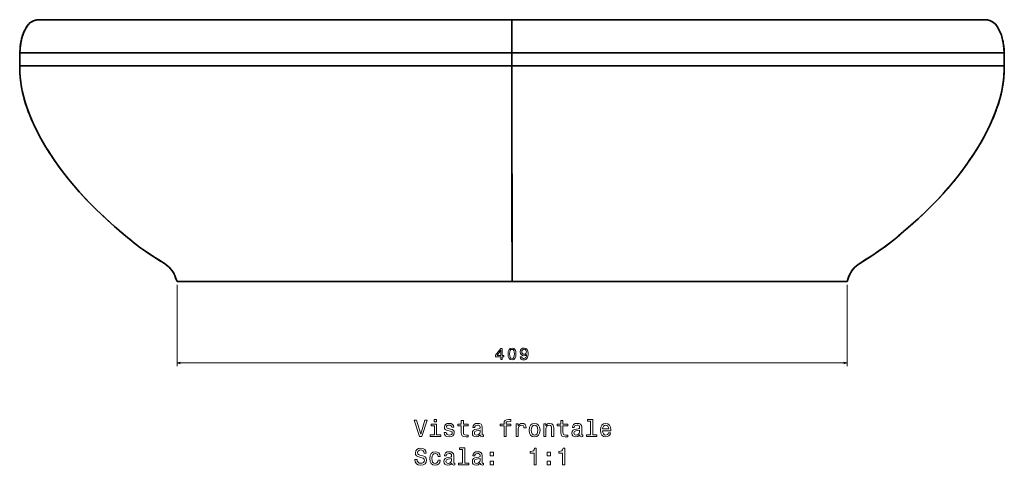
# Model space of a CAD drawing. Extents: x 291 to 1619, y 109 to 907.
# Tile 4 of 5: x 291 to 892, y 635 to 907. Entities that reach past the tile are written whole.
import ezdxf

# ---------------------------------------------------------------- set-up
doc = ezdxf.new("R2010")
doc.units = 0

msp = doc.modelspace()

# ---------------------------------------------------------------- linework, layer by layer
at = {"color": 7, "lineweight": 35, "ltscale": 0.001959}
msp.add_line((302.2, 906.83), (302.12, 906.83), dxfattribs=at)
msp.add_line((302.2, 906.83), (302.12, 906.83), dxfattribs=at)
at = {"color": 7, "lineweight": 35}
for p, q in [((591.26, 906.83), (591.26, 886.8)), ((591.26, 886.8), (591.26, 906.83)), ((591.26, 886.8), (291.05, 886.8)), ((291.05, 886.8), (591.26, 886.8)), ((591.26, 886.8), (891.47, 886.8)), ((591.26, 886.8), (891.47, 886.8)), ((591.26, 878.8), (291, 878.8)), ((591.26, 878.8), (291, 878.8)), ((891.52, 878.8), (591.26, 878.8)), ((591.29, 747.3), (591.26, 878.8)), ((591.26, 878.8), (891.52, 878.8)), ((591.29, 747.3), (386.94, 747.3)), ((386.94, 747.3), (591.29, 747.3)), ((591.29, 747.3), (386.94, 747.3)), ((419.12, 747.3), (386.94, 747.3)), ((419.12, 747.3), (591.29, 747.3)), ((419.12, 747.3), (591.29, 747.3)), ((591.29, 747.3), (419.12, 747.3)), ((795.61, 747.3), (591.29, 747.3)), ((591.29, 747.3), (795.61, 747.3)), ((795.61, 747.3), (591.29, 747.3)), ((763.43, 747.3), (591.29, 747.3)), ((763.43, 747.3), (591.29, 747.3)), ((763.43, 747.3), (591.29, 747.3)), ((795.61, 747.3), (763.43, 747.3))]:
    msp.add_line(p, q, dxfattribs=at)
at = {"color": 7, "lineweight": 35, "ltscale": 0.2}
msp.add_line((591.26, 886.8), (591.26, 878.8), dxfattribs=at)
msp.add_line((591.26, 886.8), (591.26, 878.8), dxfattribs=at)
at = {"color": 7, "lineweight": 35, "ltscale": 0.096533}
for p, q in [((591.26, 790.34), (591.26, 794.2)), ((591.26, 794.2), (591.26, 790.34))]:
    msp.add_line(p, q, dxfattribs=at)
at = {"color": 7, "lineweight": 35, "ltscale": 0.110925}
msp.add_line((591.26, 785.9), (591.26, 790.34), dxfattribs=at)
msp.add_line((591.26, 785.9), (591.26, 790.34), dxfattribs=at)
at = {"color": 7, "lineweight": 35, "ltscale": 0.149034}
msp.add_line((591.26, 779.94), (591.26, 785.9), dxfattribs=at)
at = {"color": 7, "lineweight": 35, "ltscale": 0.147127}
msp.add_line((591.26, 785.9), (591.26, 780.02), dxfattribs=at)
at = {"color": 7, "lineweight": 13}
for p, q in [((386.94, 745.3), (386.94, 695.79)), ((795.61, 745.3), (795.61, 695.79)), ((386.94, 697.79), (795.61, 697.79))]:
    msp.add_line(p, q, dxfattribs=at)
at = {"color": 7, "lineweight": 35}
for points in [[(291.05, 886.8), (291.24, 889.67), (291.3, 890.28), (291.56, 892.24), (291.92, 894.18), (292.3, 895.78), (292.75, 897.29), (293.3, 898.82), (294.04, 900.46), (294.68, 901.65), (295.29, 902.65), (295.78, 903.34), (296.32, 904), (297.11, 904.79), (297.81, 905.35), (297.99, 905.47), (298.83, 905.95), (299.66, 906.31), (300.48, 906.58), (301.29, 906.76), (302.17, 906.83)], [(302.16, 906.83), (301.6, 906.8), (301.06, 906.72), (300.27, 906.52), (299.57, 906.27), (298.69, 905.88), (297.76, 905.31), (297.03, 904.73), (296.45, 904.14), (295.84, 903.42), (295.29, 902.65), (294.53, 901.39), (294.07, 900.53), (293.36, 898.96), (293.05, 898.16), (292.48, 896.44), (292.14, 895.15), (291.84, 893.82), (291.6, 892.47), (291.39, 890.99), (291.22, 889.49), (291.05, 886.8)], [(291.05, 886.8), (291.22, 889.44), (291.46, 891.54), (291.81, 893.63), (292.28, 895.7), (292.73, 897.22), (293.26, 898.72), (293.9, 900.18), (294.64, 901.58), (295.19, 902.49), (295.8, 903.36), (296.48, 904.17), (297.24, 904.91), (298.1, 905.54), (299.04, 906.05), (300.02, 906.44), (300.92, 906.69), (301.76, 906.81), (302.2, 906.83)], [(294.91, 902.04), (295.52, 902.98), (296.21, 903.87), (296.99, 904.68), (297.41, 905.05), (297.86, 905.39), (298.34, 905.69), (299.35, 906.19), (300.41, 906.56), (301.29, 906.76), (302.2, 906.83)], [(891.47, 886.8), (891.34, 889.07), (891.09, 891.33), (890.74, 893.51), (890.5, 894.64), (889.98, 896.62), (889.74, 897.41), (889.16, 898.98), (888.68, 900.06), (887.86, 901.63), (887.16, 902.75), (886.55, 903.58), (886.07, 904.15), (885.36, 904.85), (884.51, 905.49), (883.61, 905.99), (882.69, 906.37), (881.96, 906.61), (881.22, 906.76), (880.31, 906.83)], [(880.31, 906.83), (880.9, 906.8), (881.85, 906.63), (882.56, 906.42), (883.44, 906.07), (884.27, 905.63), (885.11, 905.05), (885.73, 904.5), (886.3, 903.9), (886.75, 903.33), (887.17, 902.74), (887.84, 901.66), (888.69, 900.03), (889.26, 898.74), (889.75, 897.38), (890.3, 895.49), (890.68, 893.81), (890.91, 892.56), (891.15, 890.87), (891.38, 888.48), (891.47, 886.8)], [(291.05, 886.8), (291.23, 889.51), (291.48, 891.67), (291.84, 893.82), (292.34, 895.93), (292.82, 897.5), (293.39, 899.03), (294.07, 900.51)], [(291.05, 886.8), (290.99, 884.13), (291, 881.46), (291, 878.8)], [(291.05, 886.8), (290.99, 884.13), (291, 881.46), (291, 878.8)], [(891.47, 886.8), (891.53, 884.13), (891.52, 881.46), (891.52, 878.8)], [(891.47, 886.8), (891.53, 884.13), (891.52, 881.46), (891.52, 878.8)], [(291, 878.8), (291.05, 875.67), (291.09, 874.71), (291.32, 871.73), (291.69, 868.67), (292.15, 865.63), (292.76, 862.55), (293.43, 859.7), (294.32, 856.56), (295.05, 854.29), (296.23, 851.04), (297.14, 848.69), (298.56, 845.3), (300.23, 841.64), (301.15, 839.76), (302.6, 836.95), (304.11, 834.16), (306.37, 830.27), (308.98, 826.06), (310.52, 823.69), (312.27, 821.12), (314.86, 817.47), (317.71, 813.64), (320.75, 809.75), (323.99, 805.82), (327.34, 801.97), (329.43, 799.67), (331.58, 797.37), (334.38, 794.48), (338.09, 790.8), (342.62, 786.51), (346.81, 782.73), (352.15, 778.1), (355.75, 774.99), (359.31, 772.06), (360.5, 771.14), (364.15, 768.38), (367.97, 765.67), (371.89, 763.03), (376.81, 759.88), (378.74, 758.66), (380.11, 757.72), (381.35, 756.76), (382.35, 755.87), (383.26, 754.89), (383.97, 753.96), (384.39, 753.31), (384.78, 752.65), (385.2, 751.84), (385.57, 751), (386.11, 749.57), (386.94, 747.3)], [(386.94, 747.3), (386, 749.88), (385.57, 751), (385.17, 751.9), (384.71, 752.77), (384.01, 753.9), (383.26, 754.89), (383.01, 755.18), (382.18, 756.02), (381.53, 756.61), (380.36, 757.53), (379.05, 758.45), (376.92, 759.82), (371.64, 763.19), (367.74, 765.82), (364.13, 768.39), (360.99, 770.75), (357.96, 773.14), (355.52, 775.19), (352.89, 777.46), (348.87, 780.91), (344.54, 784.76), (341.04, 787.99), (337.11, 791.76), (333.49, 795.38), (331.29, 797.67), (327.47, 801.82), (323.94, 805.89), (320.75, 809.76), (317.92, 813.37), (315.12, 817.12), (313.45, 819.43), (311.02, 822.96), (308.68, 826.53), (306.6, 829.89), (305.26, 832.16), (303.95, 834.45), (302.05, 837.98), (300.18, 841.74), (298.45, 845.54), (296.98, 849.09), (295.68, 852.52), (294.6, 855.65), (293.78, 858.4), (293.02, 861.37), (292.56, 863.48), (291.92, 867.05), (291.45, 870.57), (291.3, 871.92), (291.08, 875.04), (291, 877.91), (291, 878.8)], [(591.26, 878.8), (591.26, 795.26), (591.29, 747.3)], [(891.52, 878.8), (891.48, 876.06), (891.34, 873.38), (891.14, 871.18), (890.75, 868.08), (890.2, 864.72), (889.52, 861.46), (888.83, 858.72), (888.04, 856.03), (887.06, 853.13), (886.34, 851.16), (885.06, 847.89), (883.76, 844.82), (882.99, 843.13), (881.24, 839.5), (879.36, 835.89), (877.32, 832.25), (874.83, 828.1), (872.97, 825.17), (870.6, 821.62), (868.73, 818.95), (865.61, 814.69), (862.61, 810.81), (860.67, 808.39), (857.36, 804.45), (854.53, 801.23), (850.77, 797.18), (846.87, 793.19), (843.91, 790.29), (839.38, 786.02), (835.75, 782.75), (831.13, 778.74), (827.61, 775.7), (824.69, 773.23), (822.3, 771.34), (818.25, 768.28), (815.1, 766.03), (811.28, 763.44), (805.65, 759.83), (803.42, 758.4), (802.15, 757.51), (801.15, 756.72), (800.21, 755.88), (799.39, 755.01), (798.71, 754.14), (798.48, 753.83), (797.88, 752.86), (797.67, 752.48), (797.06, 751.19), (796.5, 749.75), (795.61, 747.3)], [(795.61, 747.3), (796.6, 750.03), (796.99, 751.02), (797.67, 752.47), (798.08, 753.19), (798.77, 754.23), (799.33, 754.94), (800.16, 755.82), (801.23, 756.78), (802.44, 757.72), (803.99, 758.78), (806.35, 760.27), (811.35, 763.49), (814.75, 765.79), (818.36, 768.36), (822.08, 771.16), (824.93, 773.43), (827.03, 775.2), (830.14, 777.89), (834.45, 781.6), (838.92, 785.6), (842.21, 788.66), (845.85, 792.17), (849.42, 795.77), (851.73, 798.19), (854.03, 800.69), (857.05, 804.09), (859.74, 807.26), (862.72, 810.94), (865.43, 814.45), (867.59, 817.36), (869.52, 820.06), (871.95, 823.62), (874.52, 827.6), (877.02, 831.74), (879.08, 835.37), (881.04, 839.09), (882.87, 842.85), (884.21, 845.87), (885.62, 849.3), (886.86, 852.57), (887.91, 855.6), (888.62, 857.97), (889.26, 860.37), (889.95, 863.41), (890.47, 866.2), (890.86, 868.85), (891.22, 871.9), (891.43, 874.67), (891.51, 877.38), (891.52, 878.8)]]:
    msp.add_lwpolyline(points, dxfattribs=at)
at = {"color": 7, "lineweight": 13}
for points in [[(584.36, 699.79), (585.26, 699.79), (585.26, 701.53), (586.26, 701.53), (586.26, 702.34), (585.26, 702.34), (585.26, 706.64), (584.35, 706.64), (581.28, 702.42), (581.28, 701.53), (584.36, 701.53)], [(582.13, 702.34), (584.36, 705.47), (584.36, 702.34)], [(588.84, 703.21), (588.99, 701.63), (589.47, 700.5), (590.22, 699.81), (591.27, 699.59), (592.31, 699.81), (593.07, 700.5), (593.53, 701.63), (593.69, 703.21), (593.53, 704.79), (593.34, 705.41), (593.07, 705.93), (592.31, 706.61), (591.27, 706.84), (590.22, 706.61), (589.47, 705.92), (588.99, 704.79)], [(589.81, 703.21), (589.89, 704.43), (590.14, 705.31), (590.6, 705.83), (591.27, 706.01), (591.94, 705.83), (592.39, 705.31), (592.65, 704.43), (592.73, 703.21), (592.65, 701.98), (592.39, 701.1), (591.94, 700.59), (591.27, 700.42), (590.6, 700.59), (590.14, 701.1), (589.89, 701.98)], [(596.32, 701.53), (596.48, 700.73), (596.91, 700.12), (597.6, 699.73), (598.5, 699.59), (599.1, 699.66), (599.63, 699.84), (600.09, 700.16), (600.47, 700.6), (600.77, 701.16), (600.99, 701.84), (601.13, 702.63), (601.18, 703.54), (601, 704.96), (600.51, 706), (599.72, 706.62), (598.64, 706.84), (597.66, 706.66), (596.91, 706.18), (596.43, 705.43), (596.26, 704.49), (596.43, 703.53), (596.9, 702.79), (597.61, 702.33), (598.5, 702.17), (599.45, 702.37), (600.17, 702.95), (600.01, 701.83), (599.68, 701.03), (599.19, 700.56), (598.51, 700.41), (597.99, 700.48), (597.61, 700.7), (597.35, 701.05), (597.25, 701.53)], [(597.24, 704.5), (597.34, 705.13), (597.63, 705.62), (598.07, 705.94), (598.64, 706.05), (599.24, 705.94), (599.69, 705.62), (599.98, 705.14), (600.09, 704.51), (599.98, 703.88), (599.69, 703.4), (599.23, 703.11), (598.61, 703.01), (598.06, 703.11), (597.63, 703.4), (597.34, 703.87)], [(538.11, 662.93), (535.6, 654.42), (533.02, 662.93), (531.65, 662.93), (534.88, 652.92), (536.32, 652.92), (539.48, 662.93)], [(545.21, 663.27), (543.87, 663.27), (543.87, 661.83), (545.21, 661.83)], [(553.76, 657.43), (552.53, 657.72), (551.62, 658.05), (551.32, 658.73), (551.41, 659.2), (551.71, 659.55), (552.2, 659.76), (552.91, 659.85), (553.58, 659.76), (554.12, 659.51), (554.46, 659.12), (554.61, 658.6), (555.84, 658.6), (555.84, 658.63), (555.63, 659.56), (555.04, 660.3), (554.12, 660.76), (552.91, 660.93), (551.68, 660.76), (550.79, 660.28), (550.22, 659.58), (550.05, 658.68), (550.18, 657.82), (550.59, 657.21), (551.25, 656.78), (552.21, 656.48), (553.63, 656.13), (554.49, 655.77), (554.72, 655.49), (554.81, 655.05), (554.68, 654.52), (554.33, 654.12), (553.77, 653.86), (553.02, 653.77), (552.23, 653.86), (551.65, 654.16), (551.26, 654.65), (551.1, 655.33), (549.88, 655.33), (550.08, 654.17), (550.67, 653.34), (551.61, 652.83), (552.91, 652.65), (554.26, 652.83), (555.25, 653.34), (555.86, 654.15), (556.08, 655.2), (555.92, 656.11), (555.47, 656.72), (554.73, 657.13)], [(560.34, 659.32), (560.34, 655.44), (560.43, 654.19), (560.83, 653.32), (561.64, 652.82), (563.01, 652.65), (564.5, 652.72), (564.5, 653.81), (563.41, 653.73), (562.42, 653.84), (561.88, 654.2), (561.65, 654.81), (561.61, 655.66), (561.61, 659.32), (564.5, 659.32), (564.5, 660.4), (561.61, 660.4), (561.61, 662.66), (560.34, 662.66), (560.34, 660.4), (558.15, 660.4), (558.15, 659.32)], [(571.91, 653.93), (571.91, 653.89), (571.98, 653.4), (572.2, 653.05), (573.11, 652.78), (573.81, 652.89), (573.81, 653.87), (573.51, 653.83), (573.11, 654.02), (573.03, 654.59), (573.03, 658.6), (572.86, 659.62), (572.36, 660.34), (571.48, 660.77), (570.24, 660.93), (569.03, 660.76), (568.14, 660.27), (567.57, 659.51), (567.39, 658.5), (567.39, 658.41), (568.52, 658.41), (568.63, 659.02), (568.94, 659.45), (569.46, 659.71), (570.2, 659.81), (570.9, 659.74), (571.41, 659.52), (571.71, 659.15), (571.81, 658.63), (571.75, 658.02), (571.52, 657.72), (570.95, 657.57), (569.86, 657.46), (568.63, 657.2), (567.75, 656.74), (567.23, 656.02), (567.07, 654.95), (567.21, 654), (567.66, 653.3), (568.38, 652.85), (569.37, 652.69), (570.71, 652.99)], [(586.42, 659.32), (586.42, 652.92), (587.69, 652.92), (587.69, 659.32), (590.57, 659.32), (590.57, 660.4), (587.69, 660.4), (587.69, 660.87), (587.79, 661.45), (588.12, 661.84), (588.68, 662.07), (589.49, 662.16), (590.57, 662.1), (590.57, 663.19), (589.2, 663.27), (587.96, 663.14), (587.1, 662.75), (586.58, 662.07), (586.42, 661.11), (586.42, 660.4), (584.1, 660.4), (584.1, 659.32)], [(593.81, 652.92), (595.08, 652.92), (595.08, 657.34), (595.21, 658.41), (595.6, 659.17), (596.23, 659.64), (597.08, 659.79), (597.72, 659.69), (598.19, 659.4), (598.48, 658.91), (598.58, 658.25), (599.86, 658.25), (599.69, 659.42), (599.22, 660.25), (598.42, 660.76), (597.34, 660.93), (596.61, 660.82), (595.97, 660.53), (595.41, 660.04), (594.97, 659.38), (594.97, 660.66), (593.81, 660.66)], [(601.64, 656.78), (601.87, 655.02), (602.53, 653.73), (603.58, 652.92), (604.99, 652.65), (606.39, 652.92), (607.44, 653.71), (608.11, 655.01), (608.35, 656.78), (608.11, 658.54), (607.44, 659.85), (606.39, 660.64), (604.99, 660.93), (603.58, 660.64), (602.53, 659.84), (601.87, 658.54)], [(610.69, 652.92), (611.95, 652.92), (611.95, 657.39), (612.08, 658.41), (612.5, 659.16), (613.15, 659.62), (614.01, 659.79), (614.71, 659.65), (615.14, 659.26), (615.35, 658.61), (615.43, 657.75), (615.43, 652.92), (616.69, 652.92), (616.69, 658.01), (616.64, 659.03), (616.38, 659.88), (615.53, 660.66), (614.2, 660.93), (613.47, 660.83), (612.85, 660.56), (612.31, 660.1), (611.9, 659.48), (611.9, 660.66), (610.69, 660.66)], [(621.06, 659.32), (621.06, 655.44), (621.15, 654.19), (621.55, 653.32), (622.36, 652.82), (623.73, 652.65), (625.22, 652.72), (625.22, 653.81), (624.13, 653.73), (623.14, 653.84), (622.6, 654.2), (622.37, 654.81), (622.33, 655.66), (622.33, 659.32), (625.22, 659.32), (625.22, 660.4), (622.33, 660.4), (622.33, 662.66), (621.06, 662.66), (621.06, 660.4), (618.87, 660.4), (618.87, 659.32)], [(632.63, 653.93), (632.63, 653.89), (632.7, 653.4), (632.92, 653.05), (633.83, 652.78), (634.53, 652.89), (634.53, 653.87), (634.23, 653.83), (633.83, 654.02), (633.76, 654.59), (633.76, 658.6), (633.58, 659.62), (633.08, 660.34), (632.2, 660.77), (630.96, 660.93), (629.75, 660.76), (628.86, 660.27), (628.29, 659.51), (628.11, 658.5), (628.11, 658.41), (629.25, 658.41), (629.35, 659.02), (629.66, 659.45), (630.18, 659.71), (630.92, 659.81), (631.62, 659.74), (632.13, 659.52), (632.43, 659.15), (632.53, 658.63), (632.47, 658.02), (632.24, 657.72), (631.67, 657.57), (630.59, 657.46), (629.35, 657.2), (628.47, 656.74), (627.95, 656.02), (627.79, 654.95), (627.93, 654), (628.38, 653.3), (629.1, 652.85), (630.1, 652.69), (631.44, 652.99)], [(639.23, 662.2), (639.23, 653.99), (636.62, 653.99), (636.62, 652.92), (643.09, 652.92), (643.09, 653.99), (640.5, 653.99), (640.5, 663.27), (637.24, 663.27), (637.24, 662.2)], [(646.49, 656.42), (651.57, 656.42), (651.58, 657.01), (651.35, 658.67), (650.71, 659.91), (649.71, 660.66), (648.37, 660.93), (647.05, 660.64), (646.05, 659.84), (645.4, 658.53), (645.17, 656.8), (645.38, 655.02), (646.03, 653.73), (647.03, 652.92), (648.32, 652.65), (649.45, 652.83), (650.37, 653.32), (651.05, 654.1), (651.44, 655.14), (650.18, 655.14), (649.92, 654.56), (649.55, 654.13), (648.48, 653.79), (647.66, 653.94), (647.04, 654.45), (646.64, 655.27), (646.49, 656.38)], [(545.17, 653.99), (545.17, 660.4), (541.91, 660.4), (541.91, 659.32), (543.9, 659.32), (543.9, 653.99), (541.31, 653.99), (541.31, 652.92), (547.79, 652.92), (547.79, 653.99)], [(571.77, 655.63), (571.59, 654.88), (571.13, 654.3), (570.44, 653.93), (569.59, 653.8), (569.04, 653.87), (568.65, 654.1), (568.41, 654.51), (568.34, 655.07), (568.39, 655.57), (568.63, 655.93), (569.55, 656.34), (570.71, 656.51), (571.77, 656.85)], [(602.93, 656.8), (603.06, 658.09), (603.47, 659.03), (604.12, 659.61), (604.99, 659.81), (605.86, 659.61), (606.51, 659.04), (606.91, 658.09), (607.05, 656.8), (606.91, 655.49), (606.51, 654.53), (605.86, 653.96), (604.99, 653.77), (604.12, 653.96), (603.47, 654.53), (603.06, 655.49)], [(632.49, 655.63), (632.31, 654.88), (631.85, 654.3), (631.16, 653.93), (630.31, 653.8), (629.76, 653.87), (629.37, 654.1), (629.13, 654.51), (629.06, 655.07), (629.12, 655.57), (629.35, 655.93), (630.27, 656.34), (631.44, 656.51), (632.49, 656.85)], [(646.49, 657.49), (646.65, 658.48), (647.04, 659.22), (647.63, 659.66), (648.41, 659.82), (649.17, 659.66), (649.76, 659.22), (650.12, 658.48), (650.25, 657.49)], [(533.32, 638.94), (532.01, 638.94), (532.3, 637.42), (533.02, 636.29), (534.13, 635.62), (535.63, 635.37), (537.11, 635.6), (538.22, 636.23), (538.93, 637.23), (539.19, 638.54), (538.97, 639.72), (538.37, 640.49), (537.39, 640.99), (536.08, 641.36), (534.95, 641.64), (534.22, 641.96), (533.8, 642.42), (533.67, 643.14), (533.8, 643.79), (534.17, 644.28), (534.75, 644.61), (535.54, 644.72), (536.35, 644.58), (536.98, 644.19), (537.4, 643.54), (537.6, 642.66), (538.91, 642.66), (538.91, 642.69), (538.68, 644.04), (538.01, 645.05), (536.94, 645.69), (535.5, 645.9), (534.2, 645.69), (533.19, 645.08), (532.54, 644.15), (532.31, 642.93), (532.5, 641.85), (533.05, 641.12), (533.91, 640.63), (535.1, 640.25), (536.26, 639.92), (537.14, 639.61), (537.67, 639.15), (537.86, 638.4), (537.69, 637.63), (537.24, 637.06), (536.57, 636.7), (535.69, 636.58), (534.71, 636.74), (533.96, 637.2), (533.48, 637.95)], [(546.22, 640.82), (547.47, 640.82), (547.21, 641.97), (546.59, 642.88), (545.63, 643.44), (544.37, 643.66), (542.99, 643.37), (541.94, 642.56), (541.28, 641.25), (541.05, 639.49), (541.26, 637.75), (541.91, 636.45), (542.93, 635.64), (544.33, 635.37), (545.57, 635.59), (546.54, 636.19), (547.2, 637.14), (547.49, 638.41), (546.28, 638.41), (546.06, 637.6), (545.66, 637), (545.08, 636.62), (544.37, 636.51), (543.5, 636.7), (542.86, 637.27), (542.47, 638.21), (542.34, 639.53), (542.47, 640.83), (542.88, 641.77), (543.52, 642.34), (544.37, 642.55), (545.12, 642.42), (545.69, 642.08), (546.06, 641.54)], [(554.56, 636.65), (554.56, 636.61), (554.63, 636.12), (554.85, 635.77), (555.76, 635.5), (556.46, 635.62), (556.46, 636.59), (556.16, 636.55), (555.76, 636.74), (555.69, 637.32), (555.69, 641.32), (555.51, 642.34), (555.01, 643.06), (554.13, 643.5), (552.89, 643.66), (551.68, 643.48), (550.79, 642.99), (550.22, 642.23), (550.04, 641.22), (550.04, 641.13), (551.18, 641.13), (551.28, 641.74), (551.59, 642.17), (552.11, 642.43), (552.85, 642.53), (553.55, 642.46), (554.06, 642.24), (554.36, 641.87), (554.46, 641.35), (554.4, 640.74), (554.17, 640.44), (553.6, 640.3), (552.52, 640.18), (551.28, 639.92), (550.4, 639.46), (549.88, 638.74), (549.72, 637.68), (549.86, 636.72), (550.31, 636.02), (551.03, 635.57), (552.03, 635.41), (553.37, 635.72)], [(561.16, 644.92), (561.16, 636.71), (558.55, 636.71), (558.55, 635.64), (565.02, 635.64), (565.02, 636.71), (562.43, 636.71), (562.43, 645.99), (559.17, 645.99), (559.17, 644.92)], [(571.91, 636.65), (571.91, 636.61), (571.98, 636.12), (572.2, 635.77), (573.11, 635.5), (573.81, 635.62), (573.81, 636.59), (573.51, 636.55), (573.11, 636.74), (573.03, 637.32), (573.03, 641.32), (572.86, 642.34), (572.36, 643.06), (571.48, 643.5), (570.24, 643.66), (569.03, 643.48), (568.14, 642.99), (567.57, 642.23), (567.39, 641.22), (567.39, 641.13), (568.52, 641.13), (568.63, 641.74), (568.94, 642.17), (569.46, 642.43), (570.2, 642.53), (570.9, 642.46), (571.41, 642.24), (571.71, 641.87), (571.81, 641.35), (571.75, 640.74), (571.52, 640.44), (570.95, 640.3), (569.86, 640.18), (568.63, 639.92), (567.75, 639.46), (567.23, 638.74), (567.07, 637.68), (567.21, 636.72), (567.66, 636.02), (568.38, 635.57), (569.37, 635.41), (570.71, 635.72)], [(577.98, 641.23), (579.97, 641.23), (579.97, 643.38), (577.98, 643.38)], [(604.73, 635.64), (606.05, 635.64), (606.05, 645.72), (605.07, 645.72), (604.81, 644.84), (604.29, 644.25), (603.5, 643.9), (602.4, 643.79), (602.4, 642.76), (604.73, 642.76)], [(612.67, 641.23), (614.66, 641.23), (614.66, 643.38), (612.67, 643.38)], [(622.08, 635.64), (623.39, 635.64), (623.39, 645.72), (622.42, 645.72), (622.16, 644.84), (621.64, 644.25), (620.84, 643.9), (619.75, 643.79), (619.75, 642.76), (622.08, 642.76)], [(554.42, 638.35), (554.25, 637.6), (553.78, 637.03), (553.09, 636.65), (552.24, 636.52), (551.69, 636.59), (551.31, 636.83), (551.06, 637.23), (550.99, 637.79), (551.05, 638.3), (551.28, 638.66), (552.2, 639.06), (553.37, 639.23), (554.42, 639.58)], [(571.77, 638.35), (571.59, 637.6), (571.13, 637.03), (570.44, 636.65), (569.59, 636.52), (569.04, 636.59), (568.65, 636.83), (568.41, 637.23), (568.34, 637.79), (568.39, 638.3), (568.63, 638.66), (569.55, 639.06), (570.71, 639.23), (571.77, 639.58)], [(577.98, 635.64), (579.97, 635.64), (579.97, 637.79), (577.98, 637.79)], [(612.67, 635.64), (614.66, 635.64), (614.66, 637.79), (612.67, 637.79)]]:
    msp.add_lwpolyline(points, close=True, dxfattribs=at)
for points in [[(388.87, 698.31), (386.94, 697.79), (388.87, 697.28)], [(793.68, 697.28), (795.61, 697.79), (793.68, 698.31)]]:
    msp.add_lwpolyline(points, dxfattribs=at)
at = {"color": 7, "lineweight": 35}
for centre, radius, start, end in [((473.87, 2492492), 2491585.11, 269.99604965, 270.00270225), ((707.92, 2453426.5), 2452519.77, 269.99727225, 270.00402731)]:
    msp.add_arc(centre, radius, start, end, dxfattribs=at)

doc.saveas('drawing.dxf')
